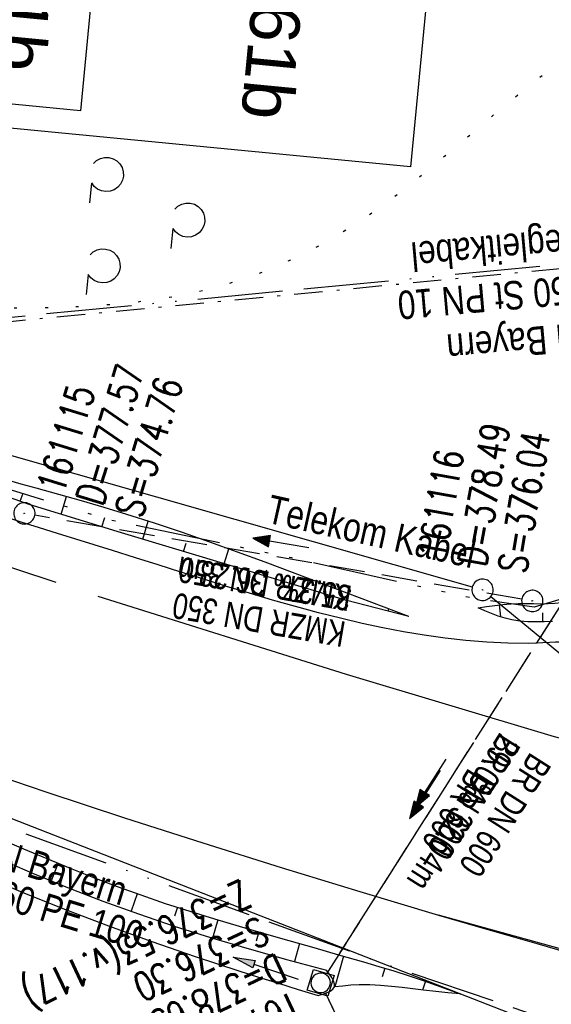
# Model space of a CAD drawing. Extents: x 510932 to 511602, y 463659 to 464636.
# Tile 43 of 81: x 511356 to 511393, y 464033 to 464103. Entities that reach past the tile are written whole.
import ezdxf
from ezdxf.enums import TextEntityAlignment as Align

# ---------------------------------------------------------------- set-up
doc = ezdxf.new("R2010")
doc.units = 0
doc.header["$LTSCALE"] = 10
doc.header["$MEASUREMENT"] = 0
for name, pattern in [('ACAD_ISO13W100', [36, 12, -3, 12, -3, 0, -3, 0, -3]), ('ACAD_ISO14W100', [25.5, 12, -3, 0.5, -3, 0.5, -3, 0.5, -3]), ('AUSGEZOGEN', [0]), ('LT00', [0]), ('LT02', [0.4, 0.2, -0.2]), ('LT07', [0.22, 0.02, -0.2]), ('LT08', [0.42, 0.2, -0.1, 0.02, -0.1]), ('LT12', [0.4, 0.3, -0.1]), ('STRICHLINIE2', [0.375, 0.25, -0.125])]:
    doc.linetypes.add(name, pattern=pattern)
doc.layers.get('0').update_dxf_attribs({"linetype": 'LT00'})
for name, color, linetype in [('--EK_BW_TEXT_A', 20, 'LT00'), ('--EK_FBR', 1, 'LT00'), ('--EK_Halt-Pfeil', 4, 'LT00'), ('--EK_Haltung', 7, 'STRICHLINIE2'), ('--EK_Haltung-Text', 140, 'LT00'), ('--EK_Schacht-Text', 5, 'LT00'), ('--EL_DFK_AB_L', 21, 'LT00'), ('--EL_DFK_AB_P', 7, 'LT00'), ('--EL_Halt-Pfeil', 4, 'LT00'), ('--EL_Haltung', 182, 'STRICHLINIE2'), ('--EL_Haltung-Text', 182, 'LT00'), ('BW_TEXT_A', 20, 'AUSGEZOGEN'), ('DFK_AB_L', 21, 'LT00'), ('DFK_AB_P', 7, 'LT00'), ('DL', 182, 'LT12'), ('DL_PFEIL', 201, 'LT00'), ('DL_TEXT', 182, 'LT00'), ('GASLTG', 250, 'ACAD_ISO13W100'), ('GASLTG_TEXT', 250, 'Continuous'), ('GEHOELZ_SYMB', 252, 'Continuous'), ('PFEIL', 140, 'AUSGEZOGEN'), ('TELEKOM', 210, 'ACAD_ISO14W100'), ('TELEKOM_TEXT', 210, 'Continuous'), ('V104_AFBR_BAB', 250, 'LT00'), ('V104_BOESCH', 250, 'LT00'), ('V104_BOSCHUNG', 250, 'LT00'), ('V104_GEHOELZ', 250, 'LT07'), ('V104_GRABEN', 250, 'LT00'), ('V104_KA_MULD', 182, 'LT00'), ('V104_KA_PRUF', 182, 'LT00'), ('V104_LD_MARK', 250, 'LT00'), ('V104_LG_MARK', 250, 'LT02')]:
    doc.layers.add(name, color=color, linetype=linetype)
doc.styles.add('Beschrift', font='ARIAL.TTF')
doc.styles.add('Haltungsbeschriftung', font='ARIAL.TTF', dxfattribs={"width": 0.75})
doc.styles.add('schachtbeschriftung', font='romans.shx', dxfattribs={"width": 0.75, "height": 2})
doc.styles.add('Versorgungsltg', font='ARIAL.TTF', dxfattribs={"width": 0.8, "height": 2})

# ---------------------------------------------------------------- blocks, each defined once
blk = doc.blocks.new('SYMB0003')
at = {"color": 0, "linetype": 'ByBlock'}
for p, q in [((-0.015712, 0), (0.010166, 0.012015)), ((0, -0.021257), (-0.015712, 0)), ((0.010166, 0.012015), (0, -0.021257))]:
    blk.add_line(p, q, dxfattribs=at)
for points in [[(-0.031395, 0.499013), (-0.093691, 0.491144), (-0.154509, 0.475528), (-0.21289, 0.452414), (-0.267913, 0.422164), (-0.318712, 0.385257), (-0.364484, 0.342274), (-0.404509, 0.293893), (-0.438154, 0.240877), (-0.464888, 0.184062), (-0.484292, 0.124345), (-0.496058, 0.062667), (-0.5, 0)], [(0.5, 0), (0.496057, 0.062667), (0.484292, 0.124345), (0.464888, 0.184062), (0.438153, 0.240877), (0.404509, 0.293893), (0.364484, 0.342274), (0.318712, 0.385257), (0.267913, 0.422164), (0.21289, 0.452414), (0.154509, 0.475528), (0.093691, 0.491144), (0.031395, 0.499013), (-0.031395, 0.499013)], [(-0.5, 0), (-0.496058, -0.062667), (-0.484292, -0.124345), (-0.464888, -0.184062), (-0.438154, -0.240877), (-0.404509, -0.293893), (-0.364485, -0.342274), (-0.318712, -0.385257), (-0.267914, -0.422164), (-0.21289, -0.452414), (-0.154509, -0.475529), (-0.093691, -0.491144), (-0.031395, -0.499014), (0.031395, -0.499014)], [(0.031395, -0.499014), (0.093691, -0.491144), (0.154509, -0.475529), (0.21289, -0.452414), (0.267914, -0.422164), (0.318712, -0.385257), (0.364485, -0.342274), (0.404509, -0.293893), (0.438154, -0.240877), (0.464889, -0.184062), (0.484292, -0.124345), (0.496058, -0.062667), (0.5, 0)]]:
    blk.add_lwpolyline(points, dxfattribs=at)
blk = doc.blocks.new('Pfreil3')
at = {"layer": 'PFEIL'}
blk.add_hatch(color=256, dxfattribs=at).paths.add_polyline_path([(-1.549, 0.273), (-1.549, -0.273), (0, 0)])
for p, q in [((-1.549, 0), (-4.831, 0)), ((-1.549, -0.273), (-1.549, 0.273)), ((-1.549, 0.273), (0, 0)), ((0, 0), (-1.549, -0.273))]:
    blk.add_line(p, q, dxfattribs=at)
blk = doc.blocks.new('GEHOELZ_SYMB')
at = {"layer": 'GEHOELZ_SYMB'}
blk.add_line((0, 0), (1.4, 0), dxfattribs=at)
blk.add_lwpolyline([(-1.388, 0.017), (-1.612, 0.221), (-1.778, 0.474), (-1.876, 0.761), (-1.898, 1.063), (-1.844, 1.361), (-1.718, 1.636), (-1.526, 1.87), (-1.282, 2.05), (-1, 2.162), (-0.7, 2.2), (-0.4, 2.162), (-0.118, 2.05), (0.126, 1.87), (0.318, 1.636), (0.444, 1.361), (0.498, 1.063), (0.476, 0.761), (0.378, 0.474), (0.212, 0.221), (-0.012, 0.017)], dxfattribs=at)
blk = doc.blocks.new('SYMB1210')
at = {"color": 0, "linetype": 'ByBlock'}
blk.add_line((0.018815, -0.179014), (0.055623, -0.17119), dxfattribs=at)
for points in [[(-0.2, -0.2), (-0.2, 0.2), (0.2, 0.2), (0.2, -0.2), (-0.2, -0.2)], [(0.018815, 0.179014), (-0.018815, 0.179014), (-0.055623, 0.17119), (-0.09, 0.155885), (-0.120444, 0.133766), (-0.145623, 0.105801), (-0.164438, 0.073213), (-0.176067, 0.037424), (-0.18, 0)], [(-0.18, 0), (-0.176067, -0.037424), (-0.164438, -0.073213), (-0.145623, -0.105801), (-0.120444, -0.133766), (-0.09, -0.155885), (-0.055623, -0.17119), (-0.018815, -0.179014), (0.018815, -0.179014)], [(0.18, 0), (0.176067, 0.037424), (0.164438, 0.073213), (0.145623, 0.105801), (0.120444, 0.133766), (0.09, 0.155885), (0.055623, 0.17119), (0.018815, 0.179014)], [(0.055623, -0.17119), (0.09, -0.155885), (0.120444, -0.133766), (0.145623, -0.105801), (0.164438, -0.073213), (0.176067, -0.037424), (0.18, 0)]]:
    blk.add_lwpolyline(points, dxfattribs=at)
blk = doc.blocks.new('SYMB0070')
at = {"color": 0, "linetype": 'ByBlock'}
for p, q in [((-0.5, 0), (0.2, 0)), ((0.5, 0), (0.2, 0.1)), ((0.2, 0.1), (0.2, 0)), ((0.468, 0), (0.21, 0.086)), ((0.21, 0.086), (0.21, -0.086)), ((0.21, -0.086), (0.468, 0)), ((0.22, -0.072), (0.437, 0)), ((0.23, -0.058), (0.405, 0)), ((0.24, -0.045), (0.374, 0)), ((0.342, 0), (0.25, 0.031)), ((0.25, 0.031), (0.25, -0.031)), ((0.25, -0.031), (0.342, 0)), ((0.26, -0.017), (0.31, 0)), ((0.27, -0.003), (0.279, 0))]:
    blk.add_line(p, q, dxfattribs=at)
for points in [[(0.2, 0), (0.2, -0.1), (0.5, 0)], [(0.437, 0), (0.22, 0.072), (0.22, -0.072)], [(0.405, 0), (0.23, 0.058), (0.23, -0.058)], [(0.374, 0), (0.24, 0.045), (0.24, -0.045)], [(0.31, 0), (0.26, 0.017), (0.26, -0.017)], [(0.279, 0), (0.27, 0.003), (0.27, -0.003)]]:
    blk.add_lwpolyline(points, dxfattribs=at)

msp = doc.modelspace()

# ---------------------------------------------------------------- linework, layer by layer
at = {"layer": '--EK_FBR'}
for points in [[(511393.367, 464058.764), (511391.889, 464058.715), (511390.412, 464058.726), (511388.937, 464058.793), (511387.464, 464058.911), (511385.995, 464059.076), (511384.53, 464059.283), (511383.069, 464059.529), (511381.615, 464059.81), (511380.166, 464060.121), (511378.724, 464060.457), (511377.086, 464060.868), (511375.457, 464061.304), (511373.835, 464061.76), (511372.219, 464062.234), (511370.608, 464062.722), (511369.001, 464063.22), (511367.395, 464063.725), (511365.791, 464064.232), (511364.186, 464064.739), (511362.58, 464065.242), (511361.292, 464065.64), (511360.003, 464066.036), (511358.714, 464066.434), (511357.427, 464066.836), (511356.143, 464067.246), (511354.287, 464067.859)], [(511319.462, 464062.25), (511324.92, 464060.065), (511327.652, 464059.046), (511330.385, 464058.028), (511333.12, 464057.014), (511335.856, 464056.006), (511338.595, 464055.004), (511341.337, 464054.012), (511346.837, 464052.057), (511352.352, 464050.145), (511357.881, 464048.275), (511363.425, 464046.447), (511368.934, 464044.676), (511374.455, 464042.946), (511379.988, 464041.255), (511385.533, 464039.602)], [(511394.53, 464058.848), (511393.367, 464058.764)], [(511385.533, 464039.602), (511385.533, 464039.602), (511388.991, 464038.591), (511392.452, 464037.593), (511395.916, 464036.604), (511399.382, 464035.622), (511402.85, 464034.645), (511406.318, 464033.67)]]:
    msp.add_lwpolyline(points, dxfattribs=at)
at = {"layer": '--EK_Haltung'}
for p, q in [((511391.395, 464061.827), (511357.115, 464067.73)), ((511394.017, 464061.243), (511377.633, 464035.469)), ((511377.552, 464034.158), (511388.779, 464010.429))]:
    msp.add_line(p, q, dxfattribs=at)
at = {"layer": '--EL_DFK_AB_L'}
for p, q in [((511322.111, 464081.424), (511387.909, 464062.685)), ((511389.209, 464062.004), (511402.741, 464050.866)), ((511421.762, 464020.552), (511319.629, 464060.328))]:
    msp.add_line(p, q, dxfattribs=at)
at = {"layer": '--EL_Haltung'}
for p, q in [((511391.395, 464061.827), (511357.115, 464067.73)), ((511394.017, 464061.243), (511377.633, 464035.469)), ((511377.552, 464034.158), (511388.779, 464010.429))]:
    msp.add_line(p, q, dxfattribs=at)
at = {"layer": 'DFK_AB_L'}
for p, q in [((511322.111, 464081.424), (511387.909, 464062.685)), ((511389.209, 464062.004), (511402.741, 464050.866)), ((511421.762, 464020.552), (511319.629, 464060.328))]:
    msp.add_line(p, q, dxfattribs=at)
at = {"layer": 'DL'}
for p, q in [((511394.017, 464061.243), (511377.633, 464035.469)), ((511377.552, 464034.158), (511388.779, 464010.429))]:
    msp.add_line(p, q, dxfattribs=at)
at = {"layer": 'GASLTG', "color": 80, "linetype": 'LT08', "flags": 128}
msp.add_lwpolyline([(511156.685, 464172.08), (511181.982, 464155.417), (511188.719, 464150.845), (511207.899, 464139.051), (511227.458, 464127.551), (511256.504, 464111.113), (511273.451, 464101.653), (511283.903, 464096.318), (511320.205, 464080.823), (511325.996, 464078.522), (511334.145, 464078.26), (511337.095, 464078.38), (511348.637, 464080.71), (511403.272, 464085.964), (511444.051, 464079.212), (511455.873, 464076.918), (511460.005, 464064.189), (511460.476, 464061.012), (511461.57, 464059.189), (511464.798, 464055.627), (511468.681, 464051.746), (511475.959, 464047.993), (511486.476, 464043.906), (511507.116, 464038.547)], dxfattribs=at)
at = {"layer": 'GASLTG', "ltscale": 0.05, "flags": 128}
msp.add_lwpolyline([(511156.85, 464172.33), (511182.149, 464155.666), (511188.881, 464151.097), (511208.053, 464139.308), (511227.608, 464127.811), (511256.651, 464111.374), (511273.592, 464101.917), (511284.03, 464096.59), (511320.32, 464081.1), (511326.058, 464078.82), (511334.144, 464078.56), (511337.059, 464078.679), (511348.592, 464081.007), (511403.283, 464086.266), (511444.104, 464079.507), (511456.103, 464077.179), (511460.298, 464064.258), (511460.764, 464061.115), (511461.812, 464059.369), (511465.015, 464055.833), (511468.86, 464051.991), (511476.083, 464048.267), (511486.568, 464044.192), (511507.191, 464038.837)], dxfattribs=at)
at = {"layer": 'TELEKOM', "ltscale": 0.05, "flags": 128}
msp.add_lwpolyline([(511549.611, 464034.247), (511540.206, 464035.663), (511536.808, 464036.439), (511508.224, 464040.794), (511481.533, 464047.758), (511460.224, 464064.129), (511456.362, 464064.129), (511447.674, 464064.852), (511409.591, 464072.316), (511406.659, 464069.386), (511402.392, 464065.921), (511397.192, 464062.725), (511392.258, 464061.259), (511387.725, 464061.925), (511375.192, 464064.723), (511362.392, 464067.387), (511343.804, 464073.015), (511326.071, 464078.876), (511308.339, 464086.469), (511289.271, 464094.596), (511272.697, 464101.843), (511261.365, 464111.702), (511256.165, 464115.299), (511229.585, 464132.798), (511221.318, 464138.126), (511201.586, 464150.649), (511180.486, 464164.077), (511162.887, 464176.067), (511152.487, 464183.793), (511143.419, 464190.454), (511126.942, 464204.529), (511112.187, 464215.677), (511095.651, 464229.182), (511075.805, 464245.222), (511058.746, 464258.334), (511036.136, 464275.294), (511026.82, 464281.326), (511023.407, 464284.21), (511016.979, 464290.11), (511009.613, 464297.521), (511004.364, 464302.503), (510990.103, 464316.622)], dxfattribs=at)
at = {"layer": 'V104_AFBR_BAB'}
for points in [[(511393.367, 464058.764), (511391.889, 464058.715), (511390.412, 464058.726), (511388.937, 464058.793), (511387.464, 464058.911), (511385.995, 464059.076), (511384.53, 464059.283), (511383.069, 464059.529), (511381.615, 464059.81), (511380.166, 464060.121), (511378.724, 464060.457), (511377.086, 464060.868), (511375.457, 464061.304), (511373.835, 464061.76), (511372.219, 464062.234), (511370.608, 464062.722), (511369.001, 464063.22), (511367.395, 464063.725), (511365.791, 464064.232), (511364.186, 464064.739), (511362.58, 464065.242), (511361.292, 464065.64), (511360.003, 464066.036), (511358.714, 464066.434), (511357.427, 464066.836), (511356.143, 464067.246), (511354.287, 464067.859)], [(511319.462, 464062.25), (511324.92, 464060.065), (511327.652, 464059.046), (511330.385, 464058.028), (511333.12, 464057.014), (511335.856, 464056.006), (511338.595, 464055.004), (511341.337, 464054.012), (511346.837, 464052.057), (511352.352, 464050.145), (511357.881, 464048.275), (511363.425, 464046.447), (511368.934, 464044.676), (511374.455, 464042.946), (511379.988, 464041.255), (511385.533, 464039.602)], [(511394.53, 464058.848), (511393.367, 464058.764)], [(511385.533, 464039.602), (511385.533, 464039.602), (511388.991, 464038.591), (511392.452, 464037.593), (511395.916, 464036.604), (511399.382, 464035.622), (511402.85, 464034.645), (511406.318, 464033.67)]]:
    msp.add_lwpolyline(points, dxfattribs=at)
at = {"layer": 'V104_BOESCH'}
for points in [[(511383.439, 464060.614), (511378.974, 464061.746), (511363.202, 464066.489), (511356.712, 464068.486), (511339.954, 464074.435), (511330.5, 464078.445)], [(511383.439, 464060.614), (511379.102, 464062.234), (511377.175, 464062.969), (511375.246, 464063.7), (511373.315, 464064.423), (511371.38, 464065.134), (511369.441, 464065.83), (511367.495, 464066.507), (511365.541, 464067.161), (511363.579, 464067.787), (511361.99, 464068.271), (511360.396, 464068.737), (511358.797, 464069.191), (511357.195, 464069.634), (511356.151, 464069.919), (511355.107, 464070.206)], [(511388.326, 464061.204), (511388.905, 464061.298), (511389.485, 464061.384), (511390.066, 464061.454), (511390.649, 464061.499), (511391.169, 464061.515), (511391.69, 464061.514), (511392.211, 464061.508), (511392.733, 464061.505), (511393.254, 464061.516), (511393.715, 464061.542), (511394.176, 464061.577)], [(511393.548, 464060.264), (511392.971, 464060.233), (511392.396, 464060.22), (511391.824, 464060.232), (511391.259, 464060.278), (511390.701, 464060.367), (511390.216, 464060.486), (511389.738, 464060.637), (511389.265, 464060.813), (511388.795, 464061.004), (511388.326, 464061.204)], [(511354.668, 464044.976), (511356.304, 464044.274), (511357.945, 464043.585), (511359.591, 464042.91), (511361.244, 464042.254), (511362.905, 464041.622), (511364.576, 464041.017), (511366.294, 464040.429), (511368.021, 464039.869), (511369.757, 464039.332), (511371.498, 464038.812), (511373.245, 464038.306), (511374.994, 464037.807), (511376.745, 464037.312), (511378.495, 464036.815), (511380.243, 464036.311), (511381.317, 464035.995), (511382.389, 464035.67), (511383.456, 464035.333), (511384.517, 464034.978), (511385.364, 464034.679), (511386.207, 464034.371), (511387.049, 464034.059)], [(511387.049, 464034.059), (511386.191, 464034.137), (511385.333, 464034.22), (511384.474, 464034.314), (511383.72, 464034.406), (511382.965, 464034.5), (511382.211, 464034.586), (511381.456, 464034.653), (511380.701, 464034.692), (511379.946, 464034.693), (511379.365, 464034.663), (511378.783, 464034.614), (511378.202, 464034.556)]]:
    msp.add_lwpolyline(points, dxfattribs=at)
at = {"layer": 'V104_BOSCHUNG'}
for p, q in [((511356.085, 464068.708), (511356.276, 464069.271)), ((511358.954, 464067.796), (511359.349, 464069.036)), ((511361.833, 464066.91), (511362.026, 464067.556)), ((511364.704, 464066.037), (511365.083, 464067.309)), ((511367.577, 464065.173), (511367.753, 464065.766)), ((511370.45, 464064.309), (511370.762, 464065.358)), ((511373.323, 464063.445), (511373.453, 464063.884)), ((511376.2, 464062.58), (511376.394, 464063.265)), ((511379.074, 464061.721), (511379.138, 464061.959)), ((511389.809, 464061.425), (511389.904, 464060.582)), ((511381.985, 464060.983), (511382.025, 464061.142)), ((511392.844, 464060.868), (511392.852, 464060.229)), ((511358.756, 464043.25), (511358.247, 464042.014)), ((511361.527, 464042.145), (511361.289, 464041.525)), ((511364.322, 464041.107), (511363.882, 464039.868)), ((511367.147, 464040.149), (511366.942, 464039.522)), ((511369.998, 464039.259), (511369.609, 464037.984)), ((511372.868, 464038.414), (511372.681, 464037.775)), ((511375.749, 464037.593), (511375.391, 464036.338)), ((511378.843, 464036.715), (511378.225, 464034.558)), ((511381.745, 464035.867), (511381.556, 464035.263)), ((511384.618, 464034.943), (511384.403, 464034.322))]:
    msp.add_line(p, q, dxfattribs=at)
at = {"layer": 'V104_GEHOELZ', "flags": 128}
msp.add_lwpolyline([(511359.993, 464082.404), (511361.333, 464082.476), (511362.661, 464082.573), (511363.98, 464082.699), (511365.292, 464082.86), (511366.6, 464083.061), (511367.907, 464083.308), (511369.215, 464083.606), (511370.527, 464083.959), (511371.844, 464084.373), (511373.17, 464084.854), (511374.508, 464085.407), (511375.858, 464086.036), (511377.225, 464086.747), (511378.61, 464087.546), (511380.017, 464088.438), (511381.447, 464089.427), (511382.448, 464090.168), (511383.459, 464090.95), (511384.476, 464091.763), (511385.497, 464092.599), (511386.517, 464093.45), (511387.535, 464094.307), (511388.546, 464095.161), (511389.549, 464096.003), (511390.539, 464096.826), (511391.513, 464097.619), (511392.47, 464098.376), (511393.405, 464099.086), (511394.315, 464099.741), (511395.198, 464100.333), (511396.05, 464100.853), (511396.869, 464101.292), (511397.65, 464101.642), (511398.392, 464101.894), (511399.091, 464102.039), (511399.743, 464102.069), (511400.347, 464101.975), (511400.898, 464101.748), (511401.393, 464101.38), (511401.831, 464100.862), (511402.109, 464100.394), (511402.359, 464099.854), (511402.586, 464099.253), (511402.795, 464098.602), (511402.991, 464097.91), (511403.176, 464097.189), (511403.357, 464096.448), (511403.536, 464095.698), (511403.72, 464094.951), (511403.912, 464094.215), (511404.117, 464093.502), (511404.345, 464092.798), (511404.585, 464092.122), (511404.832, 464091.465), (511405.08, 464090.82), (511405.323, 464090.179), (511405.555, 464089.533), (511405.77, 464088.876), (511405.963, 464088.199), (511406.128, 464087.495), (511406.259, 464086.756), (511406.35, 464085.973), (511406.396, 464085.139), (511406.397, 464084.432), (511406.374, 464083.7), (511406.333, 464082.956), (511406.284, 464082.212), (511406.235, 464081.481), (511406.193, 464080.776), (511406.166, 464080.11), (511406.163, 464079.495), (511406.193, 464078.944), (511406.261, 464078.469), (511406.378, 464078.083), (511406.551, 464077.8), (511406.789, 464077.631), (511407.078, 464077.585), (511407.424, 464077.644), (511407.816, 464077.798), (511408.246, 464078.035), (511408.705, 464078.347), (511409.182, 464078.723), (511409.67, 464079.152), (511410.159, 464079.625), (511410.639, 464080.131), (511411.102, 464080.66), (511411.539, 464081.202), (511411.939, 464081.746), (511412.438, 464082.516), (511412.853, 464083.273), (511413.194, 464084.02), (511413.47, 464084.76), (511413.69, 464085.497), (511413.863, 464086.232), (511413.999, 464086.969), (511414.106, 464087.712), (511414.194, 464088.462), (511414.303, 464089.585), (511414.397, 464090.726), (511414.481, 464091.882), (511414.562, 464093.048), (511414.647, 464094.219), (511414.741, 464095.39), (511414.926, 464097.301), (511415.149, 464099.203), (511415.406, 464101.095), (511415.69, 464102.979), (511415.998, 464104.856), (511416.325, 464106.728), (511416.665, 464108.594), (511417.015, 464110.458), (511417.369, 464112.319), (511417.723, 464114.178), (511418.072, 464116.038), (511418.411, 464117.898), (511418.736, 464119.761), (511419.041, 464121.626), (511419.322, 464123.496), (511419.574, 464125.372), (511419.774, 464127.064), (511419.951, 464128.761), (511420.109, 464130.462), (511420.253, 464132.165), (511420.387, 464133.87), (511420.515, 464135.577), (511420.642, 464137.284), (511420.771, 464138.99), (511420.908, 464140.694), (511421.055, 464142.397), (511421.219, 464144.096), (511421.403, 464145.791), (511421.61, 464147.482), (511421.847, 464149.167), (511422.057, 464150.505), (511422.282, 464151.839), (511422.517, 464153.172), (511422.755, 464154.505), (511422.991, 464155.838), (511423.22, 464157.173), (511423.435, 464158.512), (511423.63, 464159.854), (511423.801, 464161.203), (511423.941, 464162.558), (511424.044, 464163.921), (511424.106, 464165.294), (511424.12, 464166.677), (511424.08, 464168.072), (511424.016, 464169.07), (511423.918, 464170.069), (511423.786, 464171.062), (511423.614, 464172.042), (511423.402, 464173.004), (511423.145, 464173.941), (511422.841, 464174.847), (511422.487, 464175.716), (511422.08, 464176.541), (511421.491, 464177.511), (511420.818, 464178.406), (511420.067, 464179.233), (511419.243, 464179.995), (511418.351, 464180.698), (511417.396, 464181.347), (511416.383, 464181.947), (511415.316, 464182.502), (511414.202, 464183.018), (511413.044, 464183.5), (511411.849, 464183.952), (511410.62, 464184.38), (511409.363, 464184.788), (511408.083, 464185.181), (511406.786, 464185.565), (511405.475, 464185.944), (511404.156, 464186.323), (511402.834, 464186.707), (511401.514, 464187.102), (511400.214, 464187.505), (511398.922, 464187.915), (511397.638, 464188.326), (511396.362, 464188.728), (511395.096, 464189.115), (511393.84, 464189.479), (511392.594, 464189.813), (511391.36, 464190.109), (511390.137, 464190.36), (511388.927, 464190.558), (511387.73, 464190.695), (511386.547, 464190.765), (511385.378, 464190.759), (511384.224, 464190.67), (511383.086, 464190.491), (511381.964, 464190.214), (511380.858, 464189.831), (511379.77, 464189.336), (511378.701, 464188.72), (511377.838, 464188.122), (511376.986, 464187.447), (511376.146, 464186.705), (511375.316, 464185.905), (511374.496, 464185.056), (511373.684, 464184.168), (511372.881, 464183.249), (511372.084, 464182.31), (511371.294, 464181.359), (511370.51, 464180.406), (511369.731, 464179.459), (511368.956, 464178.529), (511368.184, 464177.624), (511367.415, 464176.754), (511366.648, 464175.929), (511365.882, 464175.157), (511365.116, 464174.447), (511364.35, 464173.81), (511363.582, 464173.254), (511362.813, 464172.788), (511362.041, 464172.423), (511361.266, 464172.166), (511360.486, 464172.029), (511359.701, 464172.019), (511358.911, 464172.146), (511358.114, 464172.419), (511357.31, 464172.848), (511357.015, 464173.044), (511356.719, 464173.252), (511356.425, 464173.465), (511355.761, 464173.935), (511355.099, 464174.386), (511354.432, 464174.823), (511353.754, 464175.248), (511353.06, 464175.667), (511352.344, 464176.083), (511351.6, 464176.501), (511351.181, 464176.729), (511350.755, 464176.947), (511350.327, 464177.145), (511349.899, 464177.31), (511349.475, 464177.433), (511349.059, 464177.501), (511348.654, 464177.504), (511348.204, 464177.416), (511347.773, 464177.238), (511347.36, 464176.98), (511346.963, 464176.656), (511346.582, 464176.276), (511346.215, 464175.853), (511345.862, 464175.398), (511345.522, 464174.923), (511345.193, 464174.439), (511344.39, 464173.2), (511343.65, 464171.98), (511342.966, 464170.776), (511342.332, 464169.585), (511341.742, 464168.403), (511341.189, 464167.228), (511340.667, 464166.055), (511340.171, 464164.883), (511339.692, 464163.706), (511339.225, 464162.523), (511338.765, 464161.331), (511338.1, 464159.586), (511337.437, 464157.817), (511336.779, 464156.027), (511336.129, 464154.218), (511335.491, 464152.395), (511334.866, 464150.561), (511334.259, 464148.718), (511333.673, 464146.87), (511332.8, 464143.967), (511331.988, 464141.06), (511331.24, 464138.145), (511330.556, 464135.224), (511329.941, 464132.293), (511329.396, 464129.354), (511329.111, 464127.639), (511328.846, 464125.921), (511328.598, 464124.199), (511328.361, 464122.473), (511328.132, 464120.744), (511327.907, 464119.011), (511327.68, 464117.274), (511327.448, 464115.534), (511327.207, 464113.79), (511326.952, 464112.042), (511326.742, 464110.679), (511326.528, 464109.316), (511326.317, 464107.954), (511326.114, 464106.597), (511325.927, 464105.245), (511325.762, 464103.902), (511325.626, 464102.568), (511325.526, 464101.247), (511325.472, 464100.16), (511325.441, 464099.078), (511325.426, 464097.996), (511325.421, 464096.911), (511325.419, 464095.817), (511325.414, 464094.711), (511325.399, 464093.587), (511325.369, 464092.44), (511325.316, 464091.267), (511325.235, 464090.063), (511325.118, 464088.823), (511325.037, 464088.111), (511324.953, 464087.394), (511324.875, 464086.676), (511324.815, 464085.965), (511324.781, 464085.267), (511324.785, 464084.589), (511324.835, 464083.936), (511324.942, 464083.316), (511325.115, 464082.734), (511325.366, 464082.198), (511325.703, 464081.714), (511326.137, 464081.287), (511326.492, 464081.033), (511326.885, 464080.818), (511327.302, 464080.65), (511327.73, 464080.539), (511328.156, 464080.493), (511328.688, 464080.539), (511329.2, 464080.691), (511329.693, 464080.933), (511330.172, 464081.248), (511330.639, 464081.62), (511331.097, 464082.033), (511331.55, 464082.469), (511332.002, 464082.912), (511332.454, 464083.345), (511332.91, 464083.752), (511333.374, 464084.117), (511333.848, 464084.422), (511334.336, 464084.651), (511334.841, 464084.787), (511335.365, 464084.814), (511335.691, 464084.775), (511336.021, 464084.705), (511336.355, 464084.622), (511338.331, 464084.151), (511340.317, 464083.738), (511342.31, 464083.382), (511344.306, 464083.08), (511346.303, 464082.831), (511348.297, 464082.633), (511350.283, 464082.483), (511352.26, 464082.381), (511354.222, 464082.324), (511356.168, 464082.31), (511358.093, 464082.337), (511359.993, 464082.404)], dxfattribs=at)
at = {"layer": 'V104_GRABEN'}
for points in [[(511329.852, 464055.717), (511334.668, 464053.318), (511339.485, 464050.919), (511344.304, 464048.521), (511345.868, 464047.744), (511347.434, 464046.97), (511349.002, 464046.202), (511350.575, 464045.444), (511352.153, 464044.697), (511353.738, 464043.966), (511355.331, 464043.252), (511356.933, 464042.56), (511359.4, 464041.548), (511361.889, 464040.59), (511364.399, 464039.685), (511366.927, 464038.831), (511369.471, 464038.026), (511372.028, 464037.268), (511373.431, 464036.873), (511374.836, 464036.487), (511376.243, 464036.109), (511377.651, 464035.734)], [(511329.296, 464054.285), (511331.316, 464053.208), (511333.338, 464052.134), (511335.362, 464051.066), (511337.391, 464050.007), (511339.427, 464048.96), (511341.469, 464047.928), (511343.521, 464046.914), (511346.672, 464045.406), (511349.847, 464043.949), (511353.047, 464042.546), (511356.27, 464041.198), (511359.275, 464040.001), (511362.299, 464038.852), (511365.34, 464037.751), (511368.398, 464036.696), (511371.471, 464035.687), (511372.863, 464035.245), (511374.258, 464034.81), (511375.653, 464034.38), (511377.05, 464033.952)], [(511377.05, 464033.952), (511377.362, 464034.045), (511377.654, 464034.145), (511377.905, 464034.259), (511378.094, 464034.394), (511378.202, 464034.556), (511378.214, 464034.75), (511378.145, 464034.972), (511378.014, 464035.215), (511377.843, 464035.471), (511377.651, 464035.734)]]:
    msp.add_lwpolyline(points, dxfattribs=at)
at = {"layer": 'V104_LD_MARK'}
for points in [[(511361.533, 464062.037), (511379.034, 464056.54), (511393.669, 464052.175), (511396.093, 464051.528)], [(511394.217, 464058.799), (511393.367, 464058.764)], [(511425.232, 464029.031), (511415.291, 464031.496), (511411.844, 464032.421), (511406.339, 464033.853), (511385.533, 464039.602)]]:
    msp.add_lwpolyline(points, dxfattribs=at)
at = {"layer": 'V104_LG_MARK', "ltscale": 3, "flags": 128}
msp.add_lwpolyline([(511358.601, 464062.991), (511355.852, 464063.903), (511338.944, 464069.703), (511327.732, 464073.734), (511321.149, 464076.558)], dxfattribs=at)

# ---------------------------------------------------------------- block references
at = {"layer": '--EK_Halt-Pfeil', "yscale": 4, "zscale": 4}
for p, xscale, rotation in [((511374.425, 464065.764), 4.000000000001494, 170.2302699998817), ((511384.981, 464048.892), 4.000000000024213, 237.5587499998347)]:
    msp.add_blockref('SYMB0070', p, dxfattribs=dict(at, xscale=xscale, rotation=rotation))
at = {"layer": '--EL_DFK_AB_P', "xscale": 1.500000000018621, "yscale": 1.5, "zscale": 1.5, "rotation": 264.7377099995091}
msp.add_blockref('SYMB0003', (511388.63, 464062.48), dxfattribs=at)
at = {"layer": '--EL_Halt-Pfeil', "yscale": 4, "zscale": 4}
for p, xscale, rotation in [((511374.425, 464065.764), 4.000000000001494, 170.2302699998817), ((511384.981, 464048.892), 4.000000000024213, 237.5587499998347)]:
    msp.add_blockref('SYMB0070', p, dxfattribs=dict(at, xscale=xscale, rotation=rotation))
at = {"layer": 'DFK_AB_P', "xscale": 1.500000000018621, "yscale": 1.5, "zscale": 1.5, "rotation": 264.7377099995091}
msp.add_blockref('SYMB0003', (511388.63, 464062.48), dxfattribs=at)
at = {"layer": 'DL_PFEIL', "xscale": 4.000000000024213, "yscale": 4, "zscale": 4, "rotation": 237.5587499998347}
msp.add_blockref('SYMB0070', (511384.57, 464048.08), dxfattribs=at)
at = {"layer": 'GEHOELZ_SYMB', "rotation": 264.7376999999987}
for p in [(511361.093, 464091.091), (511366.82, 464087.884), (511360.854, 464084.658)]:
    msp.add_blockref('GEHOELZ_SYMB', p, dxfattribs=at)
at = {"layer": 'PFEIL', "rotation": 161.3373498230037}
msp.add_blockref('Pfreil3', (511371.07, 464036.639), dxfattribs=at)
at = {"layer": 'V104_KA_MULD', "xscale": 3.80000000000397, "yscale": 3.799999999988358, "zscale": 3.8, "rotation": 73.59637084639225}
msp.add_blockref('SYMB1210', (511377.231, 464034.836), dxfattribs=at)
at = {"layer": 'V104_KA_PRUF', "xscale": 1.499999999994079, "yscale": 1.5, "zscale": 1.5, "rotation": 264.4991999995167}
for p in [(511356.376, 464067.857), (511392.134, 464061.7)]:
    msp.add_blockref('SYMB0003', p, dxfattribs=at)

# ---------------------------------------------------------------- texts
at = {"layer": '--EK_Haltung-Text', "style": 'Haltungsbeschriftung', "width": 0.75}
for s, rotation, p in [('35.3‰ 36.28m', -189.76973, (511379.509, 464062.741)), ('KMZR DN 350', -189.76973, (511379.075, 464060.218)), ('29.0‰ 32.04m', -122.44125, (511389.86, 464052.506)), ('BR DN 600', -122.44125, (511392.021, 464051.133))]:
    msp.add_text(s, height=1.8, rotation=rotation, dxfattribs=at).set_placement(p)
at = {"layer": '--EK_Schacht-Text', "style": 'schachtbeschriftung', "width": 0.75}
for s, rotation, p in [('D=377.57', 73.05318, (511361.889, 464068.278)), ('161115', 73.05318, (511359.134, 464069.118)), ('S=374.76', 73.05318, (511364.644, 464067.439)), ('D=378.49', -279.76971, (511388.854, 464064.041)), ('S=376.04', -279.76971, (511391.692, 464063.552)), ('161116', -279.76971, (511386.015, 464064.529)), ('Z=376.53(v.117)', -154.67857, (511371.672, 464042.15)), ('S=376.30', -154.67857, (511372.904, 464039.547)), ('D=378.63', -154.67857, (511374.136, 464036.943)), ('161118', -154.67857, (511375.368, 464034.34))]:
    msp.add_text(s, height=2, rotation=rotation, dxfattribs=at).set_placement(p)
at = {"layer": '--EL_Haltung-Text', "style": 'Haltungsbeschriftung', "width": 0.75}
for s, rotation, p in [('KMZR DN 350', -189.76973, (511379.509, 464062.741)), ('BR DN 600', -122.44125, (511389.86, 464052.506))]:
    msp.add_text(s, height=1.8, rotation=rotation, dxfattribs=at).set_placement(p)
at = {"layer": 'DL_TEXT', "style": 'Haltungsbeschriftung', "width": 0.75}
msp.add_text('BR 600', height=1.8, rotation=-122.44125, dxfattribs=at).set_placement((511387.658, 464050.014))
at = {"layer": 'GASLTG_TEXT', "insert": (511392.357, 464083.642), "char_height": 2, "attachment_point": 5, "rotation": 185.07546, "style": 'Versorgungsltg'}
msp.add_mtext('E.ON Bayern\\PG DN 150 St PN 10\\PGas-Begleitkabel', dxfattribs=at)
at = {"layer": 'GASLTG_TEXT', "insert": (511356.817, 464041.859), "char_height": 2, "attachment_point": 5, "rotation": 342.96763, "line_spacing_factor": 0.8, "style": 'Versorgungsltg'}
msp.add_mtext('E.ON Bayern\\PG da 160 PE 100', dxfattribs=at)
at = {"layer": 'TELEKOM_TEXT', "style": 'Versorgungsltg', "width": 0.8}
msp.add_text('Telekom Kabel', height=2, rotation=347.42783, dxfattribs=at).set_placement((511380.596, 464065.609), align=Align.CENTER)

# ---------------------------------------------------------------- next in the draw order: texts
at = {"layer": 'BW_TEXT_A', "insert": (511384.535, 464132.44), "char_height": 2, "width": 37.55462, "attachment_point": 1, "rotation": 264.4992, "style": 'Beschrift', "bg_fill": 3, "box_fill_scale": 1.5, "bg_fill_color": 256, "bg_fill_transparency": 0}
msp.add_mtext('\\pt20;{\\Funir_o|c0;\\H1.75x;6638764\\fArial|b0|i0|c238|p34;\\H0.5714x;\\P\\ptz;\\H1.75x;BW N_93_B\\fArial|b0|i0|c0|p34;161b\\fArial|b0|i0|c238|p34;\\W0.8;\\P\\H0.3714x;\\W1;\\P\\fArial|b0|i0|c0|p34;\\H1.924x;Unterführung der Bundesstraße B 85\\fArial|b0|i0|c238|p34;\\W0.9;\\P\\H0.1999x;\\W1;\\P\\pt8,20;\\H3.602x;K\\fArial|b0|i0|c0|p34;m^I^I\\fArial|b0|i0|c238|p34;1\\fArial|b0|i0|c0|p34;61.453\\fArial|b0|i0|c238|p34;\\PBw.Wi\\fArial|b0|i0|c0|p34;.^I^I118.84\\fArial|b0|i0|c238|p34; gon\\PL.W.^I\\fArial|b0|i0|c0|p34;^I20.25\\fArial|b0|i0|c238|p34; m\\P\\fArial|b0|i0|c0|p34;L.H.^I^I\\fArial|b0|i0|c238|p34;4.\\fArial|b0|i0|c0|p34;85\\fArial|b0|i0|c238|p34; m}', dxfattribs=at)

# ---------------------------------------------------------------- next in the draw order: linework, layer by layer
at = {"layer": 'BW_TEXT_A'}
msp.add_lwpolyline([(511387.693, 464135.1), (511383.564, 464092.233), (511344.903, 464095.956), (511349.032, 464138.824)], close=True, dxfattribs=at)

# ---------------------------------------------------------------- next in the draw order: texts
at = {"layer": '--EK_BW_TEXT_A', "insert": (511361.282, 464136.387), "char_height": 2, "width": 37.55462, "attachment_point": 1, "rotation": 264.4992, "style": 'Beschrift', "bg_fill": 3, "box_fill_scale": 1.5, "bg_fill_color": 256, "bg_fill_transparency": 0}
msp.add_mtext('{\\fArial|b0|i0|c238|p34;\\H1.7499x;BW N_93_B\\fArial|b0|i0|c0|p34;161b\\fArial|b0|i0|c238|p34;\\W0.8;\\P\\H0.3714x;\\W1;\\P\\fArial|b0|i0|c0|p34;\\H1.924x;Unterführung der Bundesstraße B 85}', dxfattribs=at)

# ---------------------------------------------------------------- next in the draw order: linework, layer by layer
at = {"layer": '--EK_BW_TEXT_A'}
msp.add_lwpolyline([(511364.44, 464139.048), (511360.312, 464096.18), (511341.026, 464098.037), (511345.155, 464140.905)], close=True, dxfattribs=at)
at = {"layer": 'GASLTG', "ltscale": 0.05, "flags": 128}
msp.add_lwpolyline([(511203.463, 464214.48), (511201.616, 464203.803), (511199.401, 464193.283), (511199.332, 464192.908), (511196.839, 464179.254), (511182.466, 464184.455), (511179.131, 464178.023), (511178.158, 464178.578), (511177.278, 464179.225), (511170.736, 464169.533), (511170.504, 464169.764), (511165.406, 464160.955), (511160.357, 464153.457), (511178.099, 464141.767), (511195.763, 464129.156), (511214.029, 464115.344), (511220.95, 464110.411), (511230.909, 464102.589), (511240.79, 464097.391), (511263.772, 464086.457), (511282.479, 464077.605), (511323.407, 464059.961), (511351.803, 464047.017), (511381.532, 464036.245), (511418.745, 464023.591), (511468.265, 464014.102), (511492.148, 464010.726), (511494.01, 464010.376), (511507.292, 464008.514)], dxfattribs=at)

doc.saveas('drawing.dxf')
